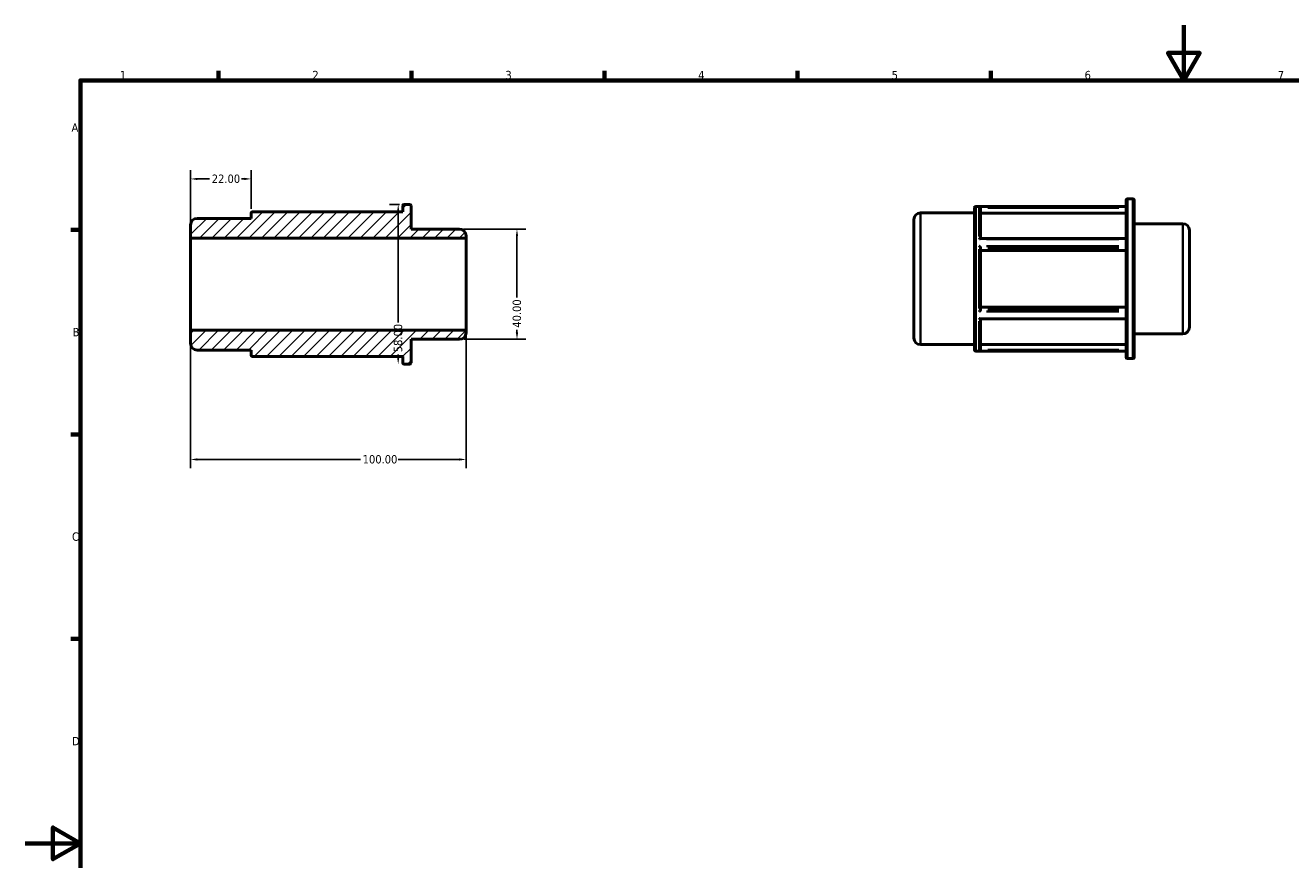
# Model space of a CAD drawing. Header units: millimetres. Extents: x 0 to 898, y 0 to 594.
# Tile 2 of 3: x 0 to 459, y 291 to 594. Entities that reach past the tile are written whole.
import ezdxf

# ---------------------------------------------------------------- set-up
doc = ezdxf.new("R2010")
doc.units = ezdxf.units.MM
for name, color, linetype, lineweight in [('Border (ANSI)', 7, 'Continuous', 70), ('Dimension (ANSI)', 7, 'Continuous', 25), ('Hatch (ANSI)', 7, 'Continuous', 18), ('Visible (ANSI)', 7, 'Continuous', 50), ('Visible Narrow (ANSI)', 7, 'Continuous', 35)]:
    doc.layers.add(name, color=color, linetype=linetype, lineweight=lineweight)
doc.styles.add('Note Text (ANSI)', font='tahoma.ttf')
doc.dimstyles.new('Default - mm (ANSI)', dxfattribs={"dimtxt": 3.048, "dimasz": 2.5, "dimexe": 3.175, "dimexo": 1.6002, "dimgap": 0.8, "dimtad": 0, "dimtoh": 1, "dimrnd": 1e-08, "dimzin": 4, "dimdsep": 46, "dimtxsty": 'Note Text (ANSI)', "dimcen": 0.09, "dimdle": 10, "dimclrd": 256, "dimclre": 256, "dimclrt": 256, "dimadec": 1, "dimazin": 1, "dimtfac": 1, "dimtofl": 0, "dimtmove": 0, "dimatfit": 3, "dimfxl": 1, "dimtolj": 1, "dimtzin": 4, "dimlwd": -1, "dimlwe": -1, "dimarcsym": 0})

# ---------------------------------------------------------------- blocks, each defined once
blk = doc.blocks.new('Borders Default Border')
at = {"layer": 'Border (ANSI)'}
for p, q in [((70.08, 574), (70.08, 577.45)), ((140.17, 574), (140.17, 577.45)), ((210.25, 574), (210.25, 577.45)), ((280.33, 574), (280.33, 577.45)), ((350.42, 574), (350.42, 577.45)), ((20, 519.75), (16.55, 519.75)), ((20, 445.5), (16.55, 445.5)), ((20, 371.25), (16.55, 371.25))]:
    blk.add_line(p, q, dxfattribs=at)
at = {"layer": 'Border (ANSI)', "flags": 128}
for points in [[(420.5, 594), (420.5, 574), (414.73, 584), (426.27, 584), (420.5, 574)], [(20, 20), (20, 574), (821, 574), (821, 20), (20, 20)], [(0, 297), (20, 297), (10, 302.77), (10, 291.23), (20, 297)]]:
    blk.add_lwpolyline(points, dxfattribs=at)
at = {"layer": 'Border (ANSI)', "char_height": 3.05, "attachment_point": 7, "style": 'Note Text (ANSI)'}
for s, insert in [('1', (34.35, 574.4)), ('2', (104.2, 574.4)), ('3', (174.26, 574.34)), ('4', (244.23, 574.4)), ('5', (314.48, 574.34)), ('6', (384.49, 574.34)), ('7', (454.6, 574.4)), ('A', (16.78, 555.35)), ('B', (17.15, 481.1)), ('C', (16.95, 406.8)), ('D', (16.96, 332.6))]:
    blk.add_mtext(s, dxfattribs=dict(at, insert=insert))
blk = doc.blocks.new('*D7')
at = {"layer": 'Defpoints', "color": 0, "transparency": 16777216}
for p in [(82, 538.23), (82, 525.81), (60, 516.73)]:
    blk.add_point(p, dxfattribs=at)
at = {"layer": 'Dimension (ANSI)', "transparency": 16777216}
for p, q in [((60, 518.33), (60, 541.4)), ((62.5, 538.23), (66.88, 538.23)), ((79.5, 538.23), (78.51, 538.23)), ((82, 527.41), (82, 541.4))]:
    blk.add_line(p, q, dxfattribs=at)
for points in [[(62.5, 538.64), (62.5, 537.81), (60, 538.23)], [(79.5, 538.64), (79.5, 537.81), (82, 538.23)]]:
    blk.add_solid(points, dxfattribs=at)
at = {"layer": 'Dimension (ANSI)', "transparency": 16777216, "insert": (67.68, 539.81), "char_height": 3.048, "attachment_point": 1, "style": 'Note Text (ANSI)'}
blk.add_mtext('\\A1;22.00', dxfattribs=at)
blk = doc.blocks.new('*D8')
at = {"layer": 'Defpoints', "color": 0, "transparency": 16777216}
for p in [(60, 483.27), (160, 483.27), (160, 436.38)]:
    blk.add_point(p, dxfattribs=at)
at = {"layer": 'Dimension (ANSI)', "transparency": 16777216}
for p, q in [((60, 481.67), (60, 433.21)), ((160, 481.67), (160, 433.21)), ((62.5, 436.38), (121.66, 436.38)), ((157.5, 436.38), (135.34, 436.38))]:
    blk.add_line(p, q, dxfattribs=at)
for points in [[(62.5, 436.8), (62.5, 435.96), (60, 436.38)], [(157.5, 436.8), (157.5, 435.96), (160, 436.38)]]:
    blk.add_solid(points, dxfattribs=at)
at = {"layer": 'Dimension (ANSI)', "transparency": 16777216, "insert": (122.46, 437.97), "char_height": 3.048, "attachment_point": 1, "style": 'Note Text (ANSI)'}
blk.add_mtext('\\A1;100.00', dxfattribs=at)
blk = doc.blocks.new('*D9')
at = {"layer": 'Defpoints', "color": 0, "transparency": 16777216}
for p in [(157.61, 520), (157.61, 480), (178.46, 480)]:
    blk.add_point(p, dxfattribs=at)
at = {"layer": 'Dimension (ANSI)', "transparency": 16777216}
for p, q in [((159.21, 520), (181.63, 520)), ((178.46, 517.5), (178.46, 495.2)), ((178.46, 482.5), (178.46, 483.42)), ((159.21, 480), (181.63, 480))]:
    blk.add_line(p, q, dxfattribs=at)
for points in [[(178.04, 517.5), (178.88, 517.5), (178.46, 520)], [(178.04, 482.5), (178.88, 482.5), (178.46, 480)]]:
    blk.add_solid(points, dxfattribs=at)
at = {"layer": 'Dimension (ANSI)', "transparency": 16777216, "insert": (176.87, 484.22), "char_height": 3.048, "attachment_point": 1, "rotation": 90, "style": 'Note Text (ANSI)'}
blk.add_mtext('\\A1;40.00', dxfattribs=at)
blk = doc.blocks.new('*D10')
at = {"layer": 'Defpoints', "color": 0, "transparency": 16777216}
for p in [(137.48, 529), (135.35, 471), (139.52, 471)]:
    blk.add_point(p, dxfattribs=at)
at = {"layer": 'Dimension (ANSI)', "transparency": 16777216}
for p, q in [((135.88, 529), (132.17, 529)), ((135.35, 526.5), (135.35, 486.11)), ((135.35, 473.5), (135.35, 474.51))]:
    blk.add_line(p, q, dxfattribs=at)
for points in [[(134.93, 526.5), (135.76, 526.5), (135.35, 529)], [(134.93, 473.5), (135.76, 473.5), (135.35, 471)]]:
    blk.add_solid(points, dxfattribs=at)
at = {"layer": 'Dimension (ANSI)', "transparency": 16777216, "insert": (133.75, 475.31), "char_height": 3.048, "attachment_point": 1, "rotation": 90, "style": 'Note Text (ANSI)'}
blk.add_mtext('\\A1;58.00', dxfattribs=at)

msp = doc.modelspace()

# ---------------------------------------------------------------- hatches: boundary and pattern name
at = {"layer": 'Hatch (ANSI)'}
h = msp.add_hatch(dxfattribs=at)
h.set_pattern_fill('ANSI31', color=256, scale=25.4, style=0)
h.set_pattern_definition([(45, (0, 0), (-2.245064, 2.245064), [])])
edge = h.paths.add_edge_path()
edge.add_ellipse((62.39, 478.489), major_axis=(-2.39, 0), ratio=1, start_angle=0, end_angle=90)
edge.add_line((62.39, 476.098), (82, 476.098))
edge.add_line((82, 476.098), (82, 474.186))
edge.add_ellipse((82.478, 474.186), major_axis=(-0.478, 0), ratio=1, start_angle=0, end_angle=90)
edge.add_line((82.478, 473.708), (137, 473.708))
edge.add_line((137, 473.708), (137, 471.478))
edge.add_ellipse((137.478, 471.478), major_axis=(-0.478, 0), ratio=1, start_angle=0, end_angle=90)
edge.add_line((137.478, 471), (139.522, 471))
edge.add_ellipse((139.522, 471.478), major_axis=(0, -0.478), ratio=1, start_angle=0, end_angle=90)
edge.add_line((140, 471.478), (140, 480))
edge.add_line((140, 480), (157.61, 480))
edge.add_ellipse((157.61, 482.39), major_axis=(0, -2.39), ratio=1, start_angle=0, end_angle=90)
edge.add_line((160, 482.39), (160, 483.269))
edge.add_line((160, 483.269), (60, 483.269))
edge.add_line((60, 483.269), (60, 478.489))
edge = h.paths.add_edge_path()
edge.add_ellipse((62.39, 521.511), major_axis=(0, 2.39), ratio=1, start_angle=0, end_angle=90)
edge.add_line((60, 521.511), (60, 516.731))
edge.add_line((60, 516.731), (160, 516.731))
edge.add_line((160, 516.731), (160, 517.61))
edge.add_ellipse((157.61, 517.61), major_axis=(2.39, 0), ratio=1, start_angle=0, end_angle=90)
edge.add_line((157.61, 520), (140, 520))
edge.add_line((140, 520), (140, 528.522))
edge.add_ellipse((139.522, 528.522), major_axis=(0.478, 0), ratio=1, start_angle=0, end_angle=90)
edge.add_line((139.522, 529), (137.478, 529))
edge.add_ellipse((137.478, 528.522), major_axis=(0, 0.478), ratio=1, start_angle=0, end_angle=90)
edge.add_line((137, 528.522), (137, 526.292))
edge.add_line((137, 526.292), (82.478, 526.292))
edge.add_ellipse((82.478, 525.814), major_axis=(0, 0.478), ratio=1, start_angle=0, end_angle=90)
edge.add_line((82, 525.814), (82, 523.902))
edge.add_line((82, 523.901), (62.39, 523.901))

# ---------------------------------------------------------------- linework, layer by layer
at = {"layer": 'Visible (ANSI)'}
for p, q in [((137, 528.522), (137, 526.292)), ((139.522, 529), (137.478, 529)), ((140, 520), (140, 528.522)), ((345.009, 528.274), (399.531, 528.274)), ((399.531, 473.46), (399.531, 530.504)), ((400.009, 530.982), (402.053, 530.982)), ((402.531, 530.504), (402.531, 473.46)), ((82, 523.901), (62.39, 523.901)), ((82, 525.814), (82, 523.901)), ((137, 526.292), (82.478, 526.292)), ((324.921, 525.884), (344.531, 525.884)), ((344.531, 476.169), (344.531, 527.796)), ((346.731, 527.725), (346.731, 516.589)), ((399.531, 525.807), (346.731, 525.807)), ((60, 521.511), (60, 516.731)), ((157.61, 520), (140, 520)), ((322.531, 480.471), (322.531, 523.494)), ((402.531, 521.982), (420.141, 521.982)), ((422.531, 519.592), (422.531, 484.372)), ((60, 516.731), (160, 516.731)), ((60, 483.269), (60, 516.731)), ((160, 516.731), (160, 517.61)), ((160, 483.269), (160, 516.731)), ((346.651, 516.589), (399.531, 516.589)), ((346.731, 513.198), (346.731, 490.767)), ((399.531, 512.239), (346.731, 512.239)), ((346.731, 491.726), (399.531, 491.726)), ((346.651, 487.375), (399.531, 487.375)), ((346.731, 487.375), (346.731, 476.24)), ((160, 483.269), (60, 483.269)), ((60, 483.269), (60, 478.489)), ((160, 482.39), (160, 483.269)), ((140, 471.478), (140, 480)), ((140, 480), (157.61, 480)), ((324.921, 478.081), (344.531, 478.081)), ((346.731, 478.157), (399.531, 478.157)), ((402.531, 481.982), (420.141, 481.982)), ((62.39, 476.098), (82, 476.098)), ((82, 476.098), (82, 474.186)), ((82.478, 473.708), (137, 473.708)), ((137, 473.708), (137, 471.478)), ((345.009, 475.691), (399.531, 475.691)), ((137.478, 471), (139.522, 471)), ((400.009, 472.982), (402.053, 472.982))]:
    msp.add_line(p, q, dxfattribs=at)
for centre, radius, start, end in [((137.478, 528.522), 0.478, 90, 180), ((139.522, 528.522), 0.478, 0, 90), ((345.009, 527.796), 0.478, 90, 180), ((400.009, 530.504), 0.478, 90, 180), ((402.053, 530.504), 0.478, 0, 90), ((62.39, 521.511), 2.39, 90, 180), ((82.478, 525.814), 0.478, 90, 180), ((324.921, 523.494), 2.39, 90, 180), ((157.61, 517.61), 2.39, 0, 90), ((420.141, 519.592), 2.39, 0, 90), ((157.61, 482.39), 2.39, 270, 0), ((420.141, 484.372), 2.39, 270, 0), ((62.39, 478.489), 2.39, 180, 270), ((324.921, 480.471), 2.39, 180, 270), ((82.478, 474.186), 0.478, 180, 270), ((345.009, 476.169), 0.478, 180, 270), ((400.009, 473.46), 0.478, 180, 270), ((402.053, 473.46), 0.478, 270, 0), ((137.478, 471.478), 0.478, 180, 270), ((139.522, 471.478), 0.478, 270, 0)]:
    msp.add_arc(centre, radius, start, end, dxfattribs=at)
for points, knots in [([(346.73, 527.756), (346.727, 527.801), (346.718, 527.845), (346.686, 527.936), (346.662, 527.981), (346.596, 528.073), (346.551, 528.116), (346.464, 528.174), (346.425, 528.193), (346.342, 528.222), (346.299, 528.231), (346.255, 528.233), (346.254, 528.233), (346.253, 528.233)], [-0.088459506, -0.088459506, -0.088459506, -0.088459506, -0.074705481, -0.074705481, -0.058269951, -0.058269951, -0.035862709, -0.035862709, -0.018254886, -0.018254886, 0, 0, 0.000439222, 0.000439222, 0.000439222, 0.000439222]), ([(346.253, 516.373), (346.254, 516.374), (346.255, 516.375), (346.306, 516.417), (346.356, 516.455), (346.45, 516.517), (346.495, 516.542), (346.579, 516.578), (346.619, 516.589), (346.651, 516.589)], [-0.215485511, -0.215485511, -0.215485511, -0.215485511, -0.214947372, -0.214947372, -0.189056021, -0.189056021, -0.164370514, -0.164370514, -0.139389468, -0.139389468, -0.139389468, -0.139389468]), ([(346.73, 513.213), (346.727, 513.236), (346.718, 513.263), (346.686, 513.331), (346.662, 513.372), (346.596, 513.471), (346.551, 513.53), (346.464, 513.631), (346.425, 513.675), (346.342, 513.76), (346.299, 513.801), (346.255, 513.841), (346.254, 513.842), (346.253, 513.843)], [-0.088459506, -0.088459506, -0.088459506, -0.088459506, -0.074705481, -0.074705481, -0.058269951, -0.058269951, -0.035862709, -0.035862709, -0.018254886, -0.018254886, 0, 0, 0.000439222, 0.000439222, 0.000439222, 0.000439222]), ([(346.253, 490.122), (346.254, 490.123), (346.255, 490.124), (346.306, 490.169), (346.356, 490.218), (346.45, 490.317), (346.495, 490.368), (346.58, 490.473), (346.62, 490.528), (346.678, 490.619), (346.699, 490.657), (346.722, 490.713), (346.728, 490.734), (346.73, 490.751)], [-0.21548551, -0.21548551, -0.21548551, -0.21548551, -0.21494737, -0.21494737, -0.18905602, -0.18905602, -0.16437051, -0.16437051, -0.13882001, -0.13882001, -0.11969472, -0.11969472, -0.10654987, -0.10654987, -0.10654987, -0.10654987]), ([(346.651, 487.375), (346.646, 487.375), (346.64, 487.376), (346.596, 487.38), (346.551, 487.397), (346.464, 487.44), (346.425, 487.464), (346.342, 487.52), (346.299, 487.553), (346.255, 487.59), (346.254, 487.591), (346.253, 487.592)], [-0.061670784, -0.061670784, -0.061670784, -0.061670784, -0.058269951, -0.058269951, -0.035862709, -0.035862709, -0.018254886, -0.018254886, 0, 0, 0.000439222, 0.000439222, 0.000439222, 0.000439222]), ([(346.253, 475.731), (346.254, 475.731), (346.255, 475.731), (346.306, 475.735), (346.356, 475.746), (346.45, 475.783), (346.495, 475.808), (346.58, 475.877), (346.62, 475.92), (346.678, 476.013), (346.699, 476.057), (346.722, 476.139), (346.728, 476.173), (346.73, 476.209)], [-0.21548551, -0.21548551, -0.21548551, -0.21548551, -0.21494737, -0.21494737, -0.18905602, -0.18905602, -0.16437051, -0.16437051, -0.13882001, -0.13882001, -0.11969472, -0.11969472, -0.10654987, -0.10654987, -0.10654987, -0.10654987])]:
    msp.add_open_spline(points, degree=3, knots=knots, dxfattribs=at)
for points in [[(346.731, 527.725), (346.731, 527.735), (346.731, 527.746), (346.73, 527.756)], [(346.731, 513.198), (346.731, 513.203), (346.731, 513.208), (346.73, 513.213)], [(346.73, 490.751), (346.731, 490.757), (346.731, 490.762), (346.731, 490.767)], [(346.73, 476.209), (346.731, 476.219), (346.731, 476.23), (346.731, 476.24)]]:
    msp.add_open_spline(points, degree=3, dxfattribs=at)
at = {"layer": 'Visible Narrow (ANSI)'}
for p, q in [((396.867, 528.233), (348.917, 528.233)), ((400.009, 530.625), (400.009, 473.339)), ((402.053, 473.339), (402.053, 530.625)), ((324.921, 525.59), (324.921, 478.375)), ((345.009, 527.95), (345.009, 476.014)), ((346.253, 517.386), (346.253, 528.136)), ((349.37, 527.756), (396.891, 527.756)), ((420.141, 482.229), (420.141, 521.736)), ((348.917, 516.373), (396.867, 516.373)), ((346.253, 491.233), (346.253, 512.732)), ((396.867, 513.843), (348.917, 513.843)), ((349.37, 513.213), (396.891, 513.213)), ((348.917, 490.122), (396.867, 490.122)), ((396.867, 487.592), (348.917, 487.592)), ((396.891, 490.751), (349.37, 490.751)), ((346.253, 475.828), (346.253, 486.578)), ((348.917, 475.731), (396.867, 475.731)), ((396.891, 476.209), (349.37, 476.209))]:
    msp.add_line(p, q, dxfattribs=at)

# ---------------------------------------------------------------- block references
msp.add_blockref('Borders Default Border', (0, 0))

# ---------------------------------------------------------------- dimensions: what is measured, and where the dimension line sits
at = {"layer": 'Dimension (ANSI)'}
for base, p1, p2, angle, override, picture, middle in [((82, 538.227), (60, 516.731), (82, 525.814), 180, {"dimtoh": 0, "dimdec": 2, "dimtp": 0, "dimtm": 0, "dimtdec": 2, "dimatfit": 1}, '*D7', (72.691, 538.227)), ((135.345, 471), (137.478, 529), (139.522, 471), 90, {"dimtoh": 0, "dimdec": 2, "dimse2": 1, "dimtp": 0, "dimtm": 0, "dimtdec": 2, "dimatfit": 1}, '*D10', (135.345, 480.309)), ((178.459, 480), (157.61, 520), (157.61, 480), 90, {"dimtoh": 0, "dimdec": 2, "dimtp": 0, "dimtm": 0, "dimtdec": 2, "dimatfit": 1}, '*D9', (178.459, 489.309)), ((160, 436.382), (60, 483.269), (160, 483.269), 180, {"dimtoh": 0, "dimdec": 2, "dimtp": 0, "dimtm": 0, "dimtdec": 2, "dimatfit": 1}, '*D8', (128.5, 436.382))]:
    dim = msp.add_linear_dim(base=base, p1=p1, p2=p2, angle=angle, dimstyle='Default - mm (ANSI)', override=override, dxfattribs=at)
    dim.commit()
    dim.dimension.update_dxf_attribs({"geometry": picture, "text_midpoint": middle, "dimtype": 160})

doc.saveas('drawing.dxf')
